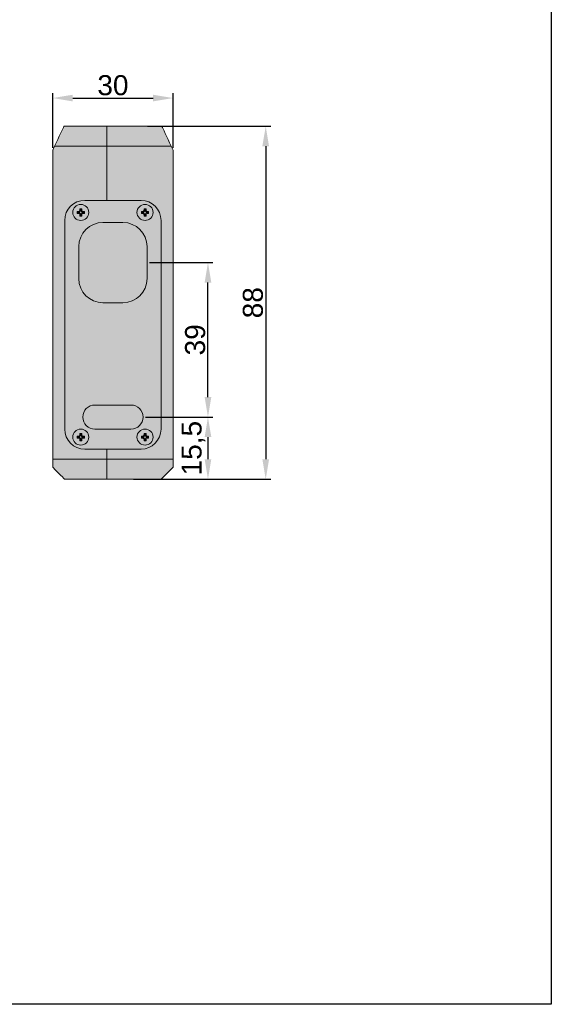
# Model space of a CAD drawing. Header units: millimetres. Extents: x 1690 to 10670, y 1931 to 4673.
# Tile 7 of 48: x 2126 to 2259, y 4285 to 4530. Entities that reach past the tile are written whole.
import ezdxf

# ---------------------------------------------------------------- set-up
doc = ezdxf.new("R2010")
doc.units = ezdxf.units.MM
doc.styles.get("Standard").update_dxf_attribs({"font": 'arial.ttf'})
doc.dimstyles.new('ISO-25', dxfattribs={"dimtxt": 2.5, "dimasz": 2.5, "dimexe": 1.25, "dimexo": 0.625, "dimtad": 1, "dimdec": 0, "dimtxsty": 'Standard', "dimcen": 2.5, "dimadec": 0, "dimazin": 0, "dimtfac": 1, "dimtdec": 0, "dimtmove": 0, "dimatfit": 3, "dimfxl": 0, "dimarcsym": 0})

# ---------------------------------------------------------------- blocks, each defined once
blk = doc.blocks.new('*D92')
at = {"color": 0, "lineweight": -2, "transparency": 16777216}
for p, q in [((2134.64, 4498.41), (2134.64, 4512.05)), ((2139.64, 4510.8), (2159.65, 4510.8)), ((2164.65, 4498.41), (2164.65, 4512.05))]:
    blk.add_line(p, q, dxfattribs=at)
at = {"color": 0, "transparency": 16777216}
for points in [[(2139.64, 4511.63), (2139.64, 4509.97), (2134.64, 4510.8)], [(2159.65, 4511.63), (2159.65, 4509.97), (2164.65, 4510.8)]]:
    blk.add_solid(points, dxfattribs=at)
at = {"layer": 'Defpoints', "color": 0, "transparency": 16777216}
for p in [(2164.65, 4510.8), (2134.64, 4497.79), (2164.65, 4497.79)]:
    blk.add_point(p, dxfattribs=at)
at = {"color": 0, "transparency": 16777216, "insert": (2149.65, 4513.98), "char_height": 5, "attachment_point": 5}
blk.add_mtext('30', dxfattribs=at)
blk = doc.blocks.new('*D93')
at = {"color": 0, "lineweight": -2, "transparency": 16777216}
for p, q in [((2157.77, 4431.29), (2174.59, 4431.29)), ((2173.34, 4426.29), (2173.34, 4420.79)), ((2154.77, 4415.79), (2174.59, 4415.79))]:
    blk.add_line(p, q, dxfattribs=at)
at = {"color": 0, "transparency": 16777216}
for points in [[(2172.51, 4426.29), (2174.18, 4426.29), (2173.34, 4431.29)], [(2172.51, 4420.79), (2174.18, 4420.79), (2173.34, 4415.79)]]:
    blk.add_solid(points, dxfattribs=at)
at = {"layer": 'Defpoints', "color": 0, "transparency": 16777216}
for p in [(2157.15, 4431.29), (2154.15, 4415.79), (2173.34, 4415.79)]:
    blk.add_point(p, dxfattribs=at)
at = {"color": 0, "transparency": 16777216, "insert": (2169.71, 4423.54), "char_height": 5, "attachment_point": 5, "rotation": 90}
blk.add_mtext('15,5', dxfattribs=at)
blk = doc.blocks.new('*D94')
at = {"color": 0, "lineweight": -2, "transparency": 16777216}
for p, q in [((2158.77, 4469.79), (2174.59, 4469.79)), ((2173.34, 4436.29), (2173.34, 4464.79)), ((2157.77, 4431.29), (2174.59, 4431.29))]:
    blk.add_line(p, q, dxfattribs=at)
at = {"color": 0, "transparency": 16777216}
for points in [[(2172.51, 4464.79), (2174.18, 4464.79), (2173.34, 4469.79)], [(2172.51, 4436.29), (2174.18, 4436.29), (2173.34, 4431.29)]]:
    blk.add_solid(points, dxfattribs=at)
at = {"layer": 'Defpoints', "color": 0, "transparency": 16777216}
for p in [(2158.15, 4469.79), (2173.34, 4469.79), (2157.15, 4431.29)]:
    blk.add_point(p, dxfattribs=at)
at = {"color": 0, "transparency": 16777216, "insert": (2170.16, 4450.54), "char_height": 5, "attachment_point": 5, "rotation": 90}
blk.add_mtext('39', dxfattribs=at)
blk = doc.blocks.new('*D95')
at = {"color": 0, "lineweight": -2, "transparency": 16777216}
for p, q in [((2158.23, 4503.79), (2188.99, 4503.79)), ((2187.74, 4498.79), (2187.74, 4420.79)), ((2154.77, 4415.79), (2188.99, 4415.79))]:
    blk.add_line(p, q, dxfattribs=at)
at = {"color": 0, "transparency": 16777216}
for points in [[(2186.9, 4498.79), (2188.57, 4498.79), (2187.74, 4503.79)], [(2186.9, 4420.79), (2188.57, 4420.79), (2187.74, 4415.79)]]:
    blk.add_solid(points, dxfattribs=at)
at = {"layer": 'Defpoints', "color": 0, "transparency": 16777216}
for p in [(2157.6, 4503.79), (2154.15, 4415.79), (2187.74, 4415.79)]:
    blk.add_point(p, dxfattribs=at)
at = {"color": 0, "transparency": 16777216, "insert": (2184.56, 4459.79), "char_height": 5, "attachment_point": 5, "rotation": 90}
blk.add_mtext('88', dxfattribs=at)

msp = doc.modelspace()

# ---------------------------------------------------------------- hatches: boundary and pattern name
h = msp.add_hatch(color=254)
h.dxf.hatch_style = 1
h.paths.add_polyline_path([(2148.14, 4503.79), (2147.64, 4503.79), (2137.44, 4503.79), (2137.41, 4503.71), (2137.3, 4503.49), (2137.13, 4503.12), (2136.9, 4502.62), (2136.61, 4502), (2136.28, 4501.29), (2135.91, 4500.5), (2135.52, 4499.66), (2135.11, 4498.79), (2148.14, 4498.79)])
h.paths.add_polyline_path([(2163.38, 4500.5), (2163.01, 4501.29), (2162.68, 4502), (2162.39, 4502.62), (2162.16, 4503.12), (2161.99, 4503.49), (2161.88, 4503.71), (2161.85, 4503.79), (2148.14, 4503.79), (2148.14, 4498.79), (2164.18, 4498.79), (2163.77, 4499.66)])
h.paths.add_polyline_path([(2164.65, 4497.79), (2164.18, 4498.79), (2148.14, 4498.79), (2148.14, 4485.29), (2156.65, 4485.29, -0.414214), (2161.65, 4480.29), (2161.65, 4428.29, -0.414111), (2156.65, 4423.29), (2148.14, 4423.29), (2148.14, 4420.79), (2164.65, 4420.79)])
h.paths.add_polyline_path([(2148.14, 4498.79), (2135.11, 4498.79), (2134.64, 4497.79), (2134.64, 4420.79), (2148.14, 4420.79), (2148.14, 4423.29), (2142.65, 4423.29, -0.414316), (2137.64, 4428.29), (2137.64, 4480.29, -0.414214), (2142.64, 4485.29), (2142.64, 4485.29), (2148.14, 4485.29)])
h.paths.add_polyline_path([(2148.14, 4420.79), (2134.64, 4420.79), (2134.64, 4418.79), (2135.37, 4418.06), (2136.03, 4417.4), (2136.59, 4416.84), (2137.04, 4416.39), (2137.37, 4416.06), (2137.58, 4415.85), (2137.64, 4415.79), (2147.64, 4415.79), (2148.14, 4415.79)])
h.paths.add_polyline_path([(2162.7, 4416.84), (2163.26, 4417.4), (2163.92, 4418.06), (2164.65, 4418.79), (2164.65, 4420.79), (2148.14, 4420.79), (2148.14, 4415.79), (2161.65, 4415.79), (2161.71, 4415.85), (2161.92, 4416.06), (2162.25, 4416.39)])
h.paths.add_polyline_path([(2156.65, 4485.29), (2148.14, 4485.29), (2142.64, 4485.29, 0.414214), (2137.64, 4480.29), (2137.64, 4428.29, 0.414316), (2142.65, 4423.29), (2148.14, 4423.29), (2156.65, 4423.29, 0.414111), (2161.65, 4428.29), (2161.65, 4480.29, 0.414214)])
h.paths.add_polyline_path([(2154.15, 4434.29, -0.999844), (2154.15, 4428.29), (2145.15, 4428.29, -1.000156), (2145.14, 4434.29)], flags=16)
h.paths.add_polyline_path([(2141.14, 4465.79), (2141.14, 4465.79), (2141.14, 4473.79, -0.414214), (2147.14, 4479.79), (2147.14, 4479.79), (2152.15, 4479.79, -0.414214), (2158.15, 4473.79), (2158.15, 4473.79), (2158.15, 4465.79, -0.414214), (2152.15, 4459.79), (2147.14, 4459.79, -0.414214)], flags=16)
h.paths.add_polyline_path([(2143.64, 4426.29, -1), (2139.64, 4426.29, -1)], flags=16)
h.paths.add_polyline_path([(2159.65, 4426.29, -1), (2155.65, 4426.29, -1)], flags=16)
h.paths.add_polyline_path([(2142.19, 4426.04), (2142.19, 4426.23, 0.414214), (2141.7, 4425.74), (2141.89, 4425.74, -0.414214)], flags=0)
h.paths.add_polyline_path([(2142.19, 4426.54), (2142.54, 4426.54), (2142.54, 4426.04), (2142.29, 4426.29), (2142.35, 4426.34), (2142.19, 4426.34), (2142.19, 4426.54, -0.414121), (2141.89, 4426.84), (2141.89, 4426.84), (2141.89, 4426.84, 0.414213)], flags=0)
h.paths.add_polyline_path([(2140.74, 4426.54), (2140.94, 4426.34), (2141.09, 4426.34), (2141.09, 4426.54)], flags=0)
h.paths.add_polyline_path([(2141.89, 4427.19), (2141.64, 4426.94), (2141.59, 4426.99), (2141.59, 4426.84), (2141.39, 4426.84), (2141.39, 4427.19)], flags=0)
h.paths.add_polyline_path([(2157.4, 4426.84, -0.414213), (2157.1, 4426.54), (2157.1, 4426.34, 0.414213), (2157.59, 4426.84)], flags=0)
h.paths.add_polyline_path([(2157.4, 4427.19), (2157.9, 4427.19), (2157.9, 4426.84, 0.414214), (2158.2, 4426.54), (2158.2, 4426.34), (2158.2, 4426.34, -0.414456), (2157.7, 4426.84), (2157.7, 4426.84), (2157.7, 4426.99), (2157.59, 4426.99)], flags=0)
h.paths.add_polyline_path([(2156.75, 4426.54), (2157, 4426.29), (2156.94, 4426.23), (2157.1, 4426.23), (2157.1, 4426.04, -0.413844), (2157.4, 4425.74), (2157.4, 4425.74), (2157.4, 4425.74, 0.414214), (2157.1, 4426.04), (2156.75, 4426.04)], flags=0)
h.paths.add_polyline_path([(2141.09, 4426.04), (2141.09, 4426.23), (2141.09, 4426.23, -0.414421), (2141.59, 4425.74), (2141.59, 4425.58), (2141.7, 4425.58), (2141.89, 4425.39), (2141.39, 4425.39), (2141.39, 4425.74, 0.414018)], flags=0)
h.paths.add_polyline_path([(2157.7, 4425.74), (2157.7, 4425.58), (2157.9, 4425.39), (2157.9, 4425.74)], flags=0)
h.paths.add_polyline_path([(2158.55, 4426.54), (2158.55, 4426.04), (2158.2, 4426.04), (2158.2, 4426.23), (2158.35, 4426.23), (2158.35, 4426.34)], flags=0)
h.paths.add_polyline_path([(2139.64, 4482.29, -1), (2143.64, 4482.29, -1)], flags=16)
h.paths.add_polyline_path([(2155.65, 4482.29, -1), (2159.65, 4482.29, -1)], flags=16)
h.paths.add_polyline_path([(2141.09, 4482.04), (2141.09, 4482.04), (2141.09, 4482.04, -0.415006), (2141.39, 4481.74), (2141.39, 4481.74), (2141.39, 4481.74, 0.414213)], flags=0)
h.paths.add_polyline_path([(2140.74, 4482.54), (2140.94, 4482.35), (2141.09, 4482.35), (2141.09, 4482.54)], flags=0)
h.paths.add_polyline_path([(2142.19, 4482.04), (2142.19, 4482.04), (2142.19, 4482.04, 0.414213), (2141.89, 4481.74), (2141.89, 4481.74), (2141.89, 4481.74, -0.413318)], flags=0)
h.paths.add_polyline_path([(2141.89, 4481.39), (2141.39, 4481.39), (2141.64, 4481.64), (2141.7, 4481.58), (2141.7, 4481.74, -0.413615), (2142.19, 4482.23), (2142.35, 4482.23), (2142.35, 4482.35), (2142.19, 4482.35), (2142.19, 4482.35, -0.414087), (2141.7, 4482.84), (2141.7, 4483), (2141.59, 4483), (2141.59, 4482.84), (2141.39, 4482.84), (2141.39, 4483.19), (2141.89, 4483.19), (2141.89, 4482.84, 0.414121), (2142.19, 4482.54), (2142.54, 4482.54), (2142.54, 4482.04), (2142.35, 4482.23), (2142.19, 4482.23, 0.413615), (2141.7, 4481.74), (2141.7, 4481.58)], flags=0)
h.paths.add_polyline_path([(2157.1, 4482.04), (2157.1, 4482.04), (2157.09, 4482.04, -0.414833), (2157.4, 4481.74), (2157.4, 4481.74), (2157.4, 4481.74, 0.414213)], flags=0)
h.paths.add_polyline_path([(2157.1, 4482.54), (2157.1, 4482.35, 0.414214), (2157.59, 4482.84), (2157.4, 4482.84, -0.414214)], flags=0)
h.paths.add_polyline_path([(2158.2, 4482.35), (2158.35, 4482.35), (2158.55, 4482.54), (2158.2, 4482.54)], flags=0)
h.paths.add_polyline_path([(2157.4, 4481.39), (2157.59, 4481.58), (2157.59, 4481.74, 0.414826), (2157.09, 4482.23), (2156.94, 4482.23), (2156.75, 4482.04), (2156.75, 4482.54), (2157, 4482.29), (2156.94, 4482.23), (2157.09, 4482.23, -0.414826), (2157.59, 4481.74), (2157.59, 4481.58), (2157.7, 4481.58), (2157.7, 4481.74), (2157.7, 4481.74, -0.413488), (2158.19, 4482.23), (2158.35, 4482.23), (2158.55, 4482.04), (2158.19, 4482.04, 0.413226), (2157.9, 4481.74), (2157.9, 4481.39)], flags=0)
h.paths.add_polyline_path([(2157.7, 4483), (2157.59, 4483), (2157.4, 4483.19), (2157.9, 4483.19), (2157.9, 4482.84), (2157.7, 4482.84)], flags=0)
h = msp.add_hatch(color=254)
h.dxf.hatch_style = 1
h.paths.add_polyline_path([(2139.64, 4482.29, 1), (2143.64, 4482.29, 1)])
h.paths.add_polyline_path([(2141.89, 4481.74), (2141.89, 4481.74), (2141.89, 4481.74, -0.413318), (2142.19, 4482.04), (2142.19, 4482.04), (2142.19, 4482.04, 0.414213)], flags=16)
h.paths.add_polyline_path([(2141.09, 4482.04), (2141.09, 4482.04), (2141.09, 4482.04, -0.415006), (2141.39, 4481.74), (2141.39, 4481.74), (2141.39, 4481.74, 0.414213)], flags=16)
h.paths.add_polyline_path([(2140.74, 4482.54), (2140.94, 4482.35), (2141.09, 4482.35), (2141.09, 4482.54)], flags=16)
h.paths.add_polyline_path([(2141.39, 4483.19), (2141.89, 4483.19), (2141.89, 4482.84, 0.414121), (2142.19, 4482.54), (2142.54, 4482.54), (2142.54, 4482.04), (2142.35, 4482.23), (2142.19, 4482.23, 0.413615), (2141.7, 4481.74), (2141.7, 4481.58), (2141.89, 4481.39), (2141.39, 4481.39), (2141.59, 4481.58), (2141.7, 4481.58), (2141.7, 4481.74, -0.413615), (2142.19, 4482.23), (2142.35, 4482.23), (2142.35, 4482.35), (2142.19, 4482.35), (2142.19, 4482.35, -0.414087), (2141.7, 4482.84), (2141.7, 4483), (2141.59, 4483), (2141.59, 4482.84), (2141.39, 4482.84)], flags=16)
h = msp.add_hatch(color=254)
h.dxf.hatch_style = 1
h.paths.add_polyline_path([(2155.65, 4482.29, 1), (2159.65, 4482.29, 1)])
h.paths.add_polyline_path([(2157.1, 4482.04), (2157.1, 4482.04), (2157.09, 4482.04, -0.414833), (2157.4, 4481.74), (2157.4, 4481.74), (2157.4, 4481.74, 0.414213)], flags=16)
h.paths.add_polyline_path([(2157.1, 4482.54), (2157.1, 4482.35, 0.414214), (2157.59, 4482.84), (2157.4, 4482.84, -0.414214)], flags=16)
h.paths.add_polyline_path([(2158.2, 4482.35), (2158.35, 4482.35), (2158.55, 4482.54), (2158.2, 4482.54)], flags=16)
h.paths.add_polyline_path([(2158.55, 4482.04), (2158.19, 4482.04, 0.413226), (2157.9, 4481.74), (2157.9, 4481.39), (2157.4, 4481.39), (2157.59, 4481.58), (2157.59, 4481.74, 0.414826), (2157.09, 4482.23), (2156.94, 4482.23), (2156.75, 4482.04), (2156.75, 4482.54), (2156.94, 4482.35), (2156.94, 4482.23), (2157.09, 4482.23, -0.414826), (2157.59, 4481.74), (2157.59, 4481.58), (2157.7, 4481.58), (2157.7, 4481.74), (2157.7, 4481.74, -0.413488), (2158.19, 4482.23), (2158.35, 4482.23)], flags=16)
h.paths.add_polyline_path([(2157.9, 4483.19), (2157.7, 4483), (2157.7, 4482.84), (2157.9, 4482.84)], flags=16)
at = {"true_color": 0xff7575}
h = msp.add_hatch(color=11, dxfattribs=at)
h.dxf.hatch_style = 1
h.paths.add_polyline_path([(2152.15, 4479.79), (2147.14, 4479.79, 0.414214), (2141.14, 4473.79), (2141.14, 4465.79, 0.414214), (2147.14, 4459.79), (2152.15, 4459.79, 0.414214), (2158.15, 4465.79), (2158.15, 4473.79, 0.414214)])
h.paths.add_polyline_path([(2154.15, 4434.29), (2145.14, 4434.29, 1.000156), (2145.15, 4428.29), (2154.15, 4428.29, 0.999844)])
h = msp.add_hatch(color=254)
h.dxf.hatch_style = 1
h.paths.add_polyline_path([(2139.64, 4426.29, 1), (2143.64, 4426.29, 1)])
h.paths.add_polyline_path([(2141.89, 4425.74), (2141.89, 4425.74), (2141.89, 4425.74, -0.413318), (2142.19, 4426.04), (2142.19, 4426.04), (2142.19, 4426.04, 0.414213)], flags=16)
h.paths.add_polyline_path([(2141.09, 4426.04), (2141.09, 4426.04), (2141.09, 4426.04, -0.415006), (2141.39, 4425.74), (2141.39, 4425.74), (2141.39, 4425.74, 0.414213)], flags=16)
h.paths.add_polyline_path([(2140.74, 4426.54), (2140.94, 4426.34), (2141.09, 4426.34), (2141.09, 4426.54)], flags=16)
h.paths.add_polyline_path([(2141.39, 4427.19), (2141.89, 4427.19), (2141.89, 4426.84, 0.414121), (2142.19, 4426.54), (2142.54, 4426.54), (2142.54, 4426.04), (2142.35, 4426.23), (2142.19, 4426.23, 0.413615), (2141.7, 4425.74), (2141.7, 4425.58), (2141.89, 4425.39), (2141.39, 4425.39), (2141.59, 4425.58), (2141.7, 4425.58), (2141.7, 4425.74, -0.413615), (2142.19, 4426.23), (2142.35, 4426.23), (2142.35, 4426.34), (2142.19, 4426.34), (2142.19, 4426.34, -0.414087), (2141.7, 4426.84), (2141.7, 4426.99), (2141.59, 4426.99), (2141.59, 4426.84), (2141.39, 4426.84)], flags=16)
h = msp.add_hatch(color=254)
h.dxf.hatch_style = 1
h.paths.add_polyline_path([(2155.65, 4426.29, 1), (2159.65, 4426.29, 1)])
h.paths.add_polyline_path([(2157.1, 4426.04), (2157.1, 4426.04), (2157.09, 4426.04, -0.414833), (2157.4, 4425.74), (2157.4, 4425.74), (2157.4, 4425.74, 0.414213)], flags=16)
h.paths.add_polyline_path([(2157.1, 4426.54), (2157.1, 4426.34, 0.414214), (2157.59, 4426.84), (2157.4, 4426.84, -0.414214)], flags=16)
h.paths.add_polyline_path([(2158.2, 4426.34), (2158.35, 4426.34), (2158.55, 4426.54), (2158.2, 4426.54)], flags=16)
h.paths.add_polyline_path([(2158.55, 4426.04), (2158.19, 4426.04, 0.413226), (2157.9, 4425.74), (2157.9, 4425.39), (2157.4, 4425.39), (2157.59, 4425.58), (2157.59, 4425.74, 0.414826), (2157.09, 4426.23), (2156.94, 4426.23), (2156.75, 4426.04), (2156.75, 4426.54), (2156.94, 4426.34), (2156.94, 4426.23), (2157.09, 4426.23, -0.414826), (2157.59, 4425.74), (2157.59, 4425.58), (2157.7, 4425.58), (2157.7, 4425.74), (2157.7, 4425.74, -0.413488), (2158.19, 4426.23), (2158.35, 4426.23)], flags=16)
h.paths.add_polyline_path([(2157.9, 4427.19), (2157.7, 4426.99), (2157.7, 4426.84), (2157.9, 4426.84)], flags=16)

# ---------------------------------------------------------------- linework, layer by layer
at = {"color": 7, "linetype": 'Continuous', "lineweight": 15}
for p, q in [((2137.44, 4503.79), (2147.64, 4503.79)), ((2147.64, 4503.79), (2148.14, 4503.79)), ((2148.14, 4503.79), (2161.85, 4503.79)), ((2148.14, 4498.79), (2148.14, 4503.79)), ((2135.11, 4498.79), (2134.64, 4497.79)), ((2148.14, 4498.79), (2135.11, 4498.79)), ((2164.18, 4498.79), (2148.14, 4498.79)), ((2148.14, 4498.79), (2148.14, 4485.29)), ((2164.65, 4497.79), (2164.18, 4498.79)), ((2134.64, 4497.79), (2134.64, 4420.79)), ((2164.65, 4497.79), (2164.65, 4420.79)), ((2156.65, 4485.29), (2142.64, 4485.29)), ((2148.14, 4485.29), (2142.64, 4485.29)), ((2156.65, 4485.29), (2148.14, 4485.29)), ((2141.09, 4482.54), (2140.74, 4482.54)), ((2140.74, 4482.54), (2140.74, 4482.04)), ((2140.94, 4482.35), (2140.74, 4482.54)), ((2140.94, 4482.23), (2140.74, 4482.04)), ((2140.74, 4482.04), (2141.09, 4482.04)), ((2141.09, 4482.35), (2140.94, 4482.35)), ((2140.94, 4482.35), (2140.94, 4482.23)), ((2140.94, 4482.23), (2141.09, 4482.23)), ((2141.09, 4482.35), (2141.09, 4482.54)), ((2141.09, 4482.23), (2141.09, 4482.04)), ((2141.89, 4483.19), (2141.39, 4483.19)), ((2141.39, 4483.19), (2141.39, 4482.84)), ((2141.59, 4483), (2141.39, 4483.19)), ((2141.59, 4482.84), (2141.39, 4482.84)), ((2141.39, 4481.74), (2141.39, 4481.39)), ((2141.59, 4481.74), (2141.39, 4481.74)), ((2141.59, 4481.58), (2141.39, 4481.39)), ((2141.39, 4481.39), (2141.89, 4481.39)), ((2141.7, 4483), (2141.59, 4483)), ((2141.59, 4483), (2141.59, 4482.84)), ((2141.59, 4481.74), (2141.59, 4481.58)), ((2141.59, 4481.58), (2141.7, 4481.58)), ((2141.7, 4483), (2141.89, 4483.19)), ((2141.7, 4482.84), (2141.7, 4483)), ((2141.7, 4482.84), (2141.89, 4482.84)), ((2141.7, 4481.58), (2141.7, 4481.74)), ((2141.7, 4481.74), (2141.89, 4481.74)), ((2141.7, 4481.58), (2141.89, 4481.39)), ((2141.89, 4482.84), (2141.89, 4483.19)), ((2141.89, 4481.39), (2141.89, 4481.74)), ((2142.54, 4482.54), (2142.19, 4482.54)), ((2142.19, 4482.35), (2142.19, 4482.54)), ((2142.35, 4482.35), (2142.19, 4482.35)), ((2142.19, 4482.23), (2142.19, 4482.04)), ((2142.19, 4482.23), (2142.35, 4482.23)), ((2142.19, 4482.04), (2142.54, 4482.04)), ((2142.35, 4482.35), (2142.54, 4482.54)), ((2142.35, 4482.23), (2142.35, 4482.35)), ((2142.35, 4482.23), (2142.54, 4482.04)), ((2142.54, 4482.04), (2142.54, 4482.54)), ((2157.1, 4482.54), (2156.75, 4482.54)), ((2156.75, 4482.54), (2156.75, 4482.04)), ((2156.94, 4482.35), (2156.75, 4482.54)), ((2156.94, 4482.23), (2156.75, 4482.04)), ((2156.75, 4482.04), (2157.1, 4482.04)), ((2156.94, 4482.35), (2156.94, 4482.23)), ((2157.1, 4482.35), (2156.94, 4482.35)), ((2156.94, 4482.23), (2157.1, 4482.23)), ((2157.1, 4482.35), (2157.1, 4482.54)), ((2157.1, 4482.23), (2157.1, 4482.04)), ((2157.9, 4483.19), (2157.4, 4483.19)), ((2157.4, 4483.19), (2157.4, 4482.84)), ((2157.59, 4483), (2157.4, 4483.19)), ((2157.59, 4482.84), (2157.4, 4482.84)), ((2157.4, 4481.74), (2157.4, 4481.39)), ((2157.59, 4481.74), (2157.4, 4481.74)), ((2157.59, 4481.58), (2157.4, 4481.39)), ((2157.4, 4481.39), (2157.9, 4481.39)), ((2157.7, 4483), (2157.59, 4483)), ((2157.59, 4483), (2157.59, 4482.84)), ((2157.59, 4481.74), (2157.59, 4481.58)), ((2157.59, 4481.58), (2157.7, 4481.58)), ((2157.7, 4483), (2157.9, 4483.19)), ((2157.7, 4482.84), (2157.7, 4483)), ((2157.7, 4482.84), (2157.9, 4482.84)), ((2157.7, 4481.74), (2157.9, 4481.74)), ((2157.7, 4481.58), (2157.7, 4481.74)), ((2157.7, 4481.58), (2157.9, 4481.39)), ((2157.9, 4482.84), (2157.9, 4483.19)), ((2157.9, 4481.39), (2157.9, 4481.74)), ((2158.55, 4482.54), (2158.2, 4482.54)), ((2158.2, 4482.35), (2158.2, 4482.54)), ((2158.35, 4482.35), (2158.2, 4482.35)), ((2158.2, 4482.23), (2158.2, 4482.04)), ((2158.2, 4482.23), (2158.35, 4482.23)), ((2158.2, 4482.04), (2158.55, 4482.04)), ((2158.35, 4482.35), (2158.55, 4482.54)), ((2158.35, 4482.23), (2158.35, 4482.35)), ((2158.35, 4482.23), (2158.55, 4482.04)), ((2158.55, 4482.04), (2158.55, 4482.54)), ((2137.64, 4480.29), (2137.64, 4428.29)), ((2147.14, 4479.79), (2152.15, 4479.79)), ((2161.65, 4428.29), (2161.65, 4480.29)), ((2141.14, 4465.79), (2141.14, 4473.79)), ((2158.15, 4473.79), (2158.15, 4465.79)), ((2152.15, 4459.79), (2147.14, 4459.79)), ((2145.14, 4434.29), (2154.15, 4434.29)), ((2154.15, 4428.29), (2145.14, 4428.29)), ((2141.09, 4426.54), (2140.74, 4426.54)), ((2140.74, 4426.54), (2140.74, 4426.04)), ((2140.94, 4426.34), (2140.74, 4426.54)), ((2140.94, 4426.23), (2140.74, 4426.04)), ((2140.74, 4426.04), (2141.09, 4426.04)), ((2141.09, 4426.34), (2140.94, 4426.34)), ((2140.94, 4426.34), (2140.94, 4426.23)), ((2140.94, 4426.23), (2141.09, 4426.23)), ((2141.09, 4426.34), (2141.09, 4426.54)), ((2141.09, 4426.23), (2141.09, 4426.04)), ((2141.89, 4427.19), (2141.39, 4427.19)), ((2141.39, 4427.19), (2141.39, 4426.84)), ((2141.59, 4426.99), (2141.39, 4427.19)), ((2141.59, 4426.84), (2141.39, 4426.84)), ((2141.39, 4425.74), (2141.39, 4425.39)), ((2141.59, 4425.74), (2141.39, 4425.74)), ((2141.59, 4425.58), (2141.39, 4425.39)), ((2141.39, 4425.39), (2141.89, 4425.39)), ((2141.59, 4426.99), (2141.59, 4426.84)), ((2141.7, 4426.99), (2141.59, 4426.99)), ((2141.59, 4425.74), (2141.59, 4425.58)), ((2141.59, 4425.58), (2141.7, 4425.58)), ((2141.7, 4426.99), (2141.89, 4427.19)), ((2141.7, 4426.84), (2141.7, 4426.99)), ((2141.7, 4426.84), (2141.89, 4426.84)), ((2141.7, 4425.58), (2141.7, 4425.74)), ((2141.7, 4425.74), (2141.89, 4425.74)), ((2141.7, 4425.58), (2141.89, 4425.39)), ((2141.89, 4426.84), (2141.89, 4427.19)), ((2141.89, 4425.39), (2141.89, 4425.74)), ((2142.54, 4426.54), (2142.19, 4426.54)), ((2142.19, 4426.34), (2142.19, 4426.54)), ((2142.35, 4426.34), (2142.19, 4426.34)), ((2142.19, 4426.23), (2142.19, 4426.04)), ((2142.19, 4426.23), (2142.35, 4426.23)), ((2142.19, 4426.04), (2142.54, 4426.04)), ((2142.35, 4426.34), (2142.54, 4426.54)), ((2142.35, 4426.23), (2142.35, 4426.34)), ((2142.35, 4426.23), (2142.54, 4426.04)), ((2142.54, 4426.04), (2142.54, 4426.54)), ((2157.1, 4426.54), (2156.75, 4426.54)), ((2156.75, 4426.54), (2156.75, 4426.04)), ((2156.94, 4426.34), (2156.75, 4426.54)), ((2156.94, 4426.23), (2156.75, 4426.04)), ((2156.75, 4426.04), (2157.1, 4426.04)), ((2156.94, 4426.34), (2156.94, 4426.23)), ((2157.1, 4426.34), (2156.94, 4426.34)), ((2156.94, 4426.23), (2157.1, 4426.23)), ((2157.1, 4426.34), (2157.1, 4426.54)), ((2157.1, 4426.23), (2157.1, 4426.04)), ((2157.9, 4427.19), (2157.4, 4427.19)), ((2157.4, 4427.19), (2157.4, 4426.84)), ((2157.59, 4426.99), (2157.4, 4427.19)), ((2157.59, 4426.84), (2157.4, 4426.84)), ((2157.4, 4425.74), (2157.4, 4425.39)), ((2157.59, 4425.74), (2157.4, 4425.74)), ((2157.59, 4425.58), (2157.4, 4425.39)), ((2157.4, 4425.39), (2157.9, 4425.39)), ((2157.59, 4426.99), (2157.59, 4426.84)), ((2157.7, 4426.99), (2157.59, 4426.99)), ((2157.59, 4425.74), (2157.59, 4425.58)), ((2157.59, 4425.58), (2157.7, 4425.58)), ((2157.7, 4426.99), (2157.9, 4427.19)), ((2157.7, 4426.84), (2157.7, 4426.99)), ((2157.7, 4426.84), (2157.9, 4426.84)), ((2157.7, 4425.58), (2157.7, 4425.74)), ((2157.7, 4425.74), (2157.9, 4425.74)), ((2157.7, 4425.58), (2157.9, 4425.39)), ((2157.9, 4426.84), (2157.9, 4427.19)), ((2157.9, 4425.39), (2157.9, 4425.74)), ((2158.55, 4426.54), (2158.2, 4426.54)), ((2158.2, 4426.34), (2158.2, 4426.54)), ((2158.35, 4426.34), (2158.2, 4426.34)), ((2158.2, 4426.23), (2158.2, 4426.04)), ((2158.2, 4426.23), (2158.35, 4426.23)), ((2158.2, 4426.04), (2158.55, 4426.04)), ((2158.35, 4426.34), (2158.55, 4426.54)), ((2158.35, 4426.23), (2158.35, 4426.34)), ((2158.35, 4426.23), (2158.55, 4426.04)), ((2158.55, 4426.04), (2158.55, 4426.54)), ((2142.64, 4423.29), (2156.65, 4423.29)), ((2142.64, 4423.29), (2148.14, 4423.29)), ((2148.14, 4423.29), (2148.14, 4420.79)), ((2148.14, 4423.29), (2156.65, 4423.29)), ((2134.64, 4420.79), (2148.14, 4420.79)), ((2134.64, 4418.79), (2134.64, 4420.79)), ((2148.14, 4420.79), (2164.65, 4420.79)), ((2148.14, 4415.79), (2148.14, 4420.79)), ((2164.65, 4420.79), (2164.65, 4418.79)), ((2147.64, 4415.79), (2137.64, 4415.79)), ((2148.14, 4415.79), (2147.64, 4415.79)), ((2161.65, 4415.79), (2148.14, 4415.79))]:
    msp.add_line(p, q, dxfattribs=at)
at = {"color": 1}
msp.add_lwpolyline([(1884.06, 4557.56), (2258.93, 4557.56), (2258.93, 4284.92), (1884.06, 4284.92)], close=True, dxfattribs=at)
at = {"color": 7, "linetype": 'Continuous', "lineweight": 15, "flags": 128}
for points in [[(2135.11, 4498.79), (2135.52, 4499.66), (2135.91, 4500.5), (2136.28, 4501.29), (2136.61, 4502), (2136.9, 4502.62), (2137.13, 4503.12), (2137.3, 4503.49), (2137.41, 4503.71), (2137.44, 4503.79)], [(2161.85, 4503.79), (2161.88, 4503.71), (2161.99, 4503.49), (2162.16, 4503.12), (2162.39, 4502.62), (2162.68, 4502), (2163.01, 4501.29), (2163.38, 4500.5), (2163.77, 4499.66), (2164.18, 4498.79)], [(2134.64, 4418.79), (2135.37, 4418.06), (2136.03, 4417.4), (2136.59, 4416.84), (2137.04, 4416.39), (2137.37, 4416.06), (2137.58, 4415.85), (2137.64, 4415.79)], [(2161.65, 4415.79), (2161.71, 4415.85), (2161.92, 4416.06), (2162.25, 4416.39), (2162.7, 4416.84), (2163.26, 4417.4), (2163.92, 4418.06), (2164.65, 4418.79)]]:
    msp.add_lwpolyline(points, dxfattribs=at)
at = {"color": 7, "linetype": 'Continuous', "lineweight": 15}
for centre in [(2141.64, 4482.29), (2157.65, 4482.29), (2141.64, 4426.29), (2157.65, 4426.29)]:
    msp.add_circle(centre, 2, dxfattribs=at)
for centre, radius, start, end in [((2142.64, 4480.29), 5, 90, 180), ((2156.65, 4480.29), 5, 0, 90), ((2141.09, 4482.84), 0.3, 270, 0), ((2141.09, 4482.84), 0.491, 270, 0), ((2141.09, 4481.74), 0.491, 0, 90), ((2141.09, 4481.74), 0.3, 0, 90), ((2142.19, 4482.84), 0.491, 180, 270), ((2142.19, 4481.74), 0.491, 90, 180), ((2142.19, 4482.84), 0.3, 180, 270), ((2142.19, 4481.74), 0.3, 90, 180), ((2157.1, 4482.84), 0.3, 270, 0), ((2157.1, 4482.84), 0.491, 270, 0), ((2157.1, 4481.74), 0.491, 0, 90), ((2157.1, 4481.74), 0.3, 0, 90), ((2158.2, 4482.84), 0.491, 180, 270), ((2158.2, 4481.74), 0.491, 90, 180), ((2158.2, 4482.84), 0.3, 180, 270), ((2158.2, 4481.74), 0.3, 90, 180), ((2147.14, 4473.79), 6, 90, 180), ((2152.15, 4473.79), 6, 0, 90), ((2147.14, 4465.79), 6, 180, 270), ((2152.15, 4465.79), 6, 270, 0), ((2145.14, 4431.29), 3, 90, 270), ((2154.15, 4431.29), 3, 270, 90), ((2142.64, 4428.29), 5, 180, 270), ((2156.65, 4428.29), 5, 270, 0), ((2141.09, 4426.84), 0.3, 270, 0), ((2141.09, 4426.84), 0.491, 270, 0), ((2141.09, 4425.74), 0.491, 0, 90), ((2141.09, 4425.74), 0.3, 0, 90), ((2142.19, 4426.84), 0.491, 180, 270), ((2142.19, 4425.74), 0.491, 90, 180), ((2142.19, 4426.84), 0.3, 180, 270), ((2142.19, 4425.74), 0.3, 90, 180), ((2157.1, 4426.84), 0.3, 270, 0), ((2157.1, 4426.84), 0.491, 270, 0), ((2157.1, 4425.74), 0.491, 0, 90), ((2157.1, 4425.74), 0.3, 0, 90), ((2158.2, 4426.84), 0.491, 180, 270), ((2158.2, 4425.74), 0.491, 90, 180), ((2158.2, 4426.84), 0.3, 180, 270), ((2158.2, 4425.74), 0.3, 90, 180)]:
    msp.add_arc(centre, radius, start, end, dxfattribs=at)

# ---------------------------------------------------------------- dimensions: what is measured, and where the dimension line sits
dim = msp.add_linear_dim(base=(2164.65, 4510.8), p1=(2134.64, 4497.79), p2=(2164.65, 4497.79), dimstyle='ISO-25', override={"dimtxt": 5, "dimasz": 5})
dim.commit()
dim.dimension.update_dxf_attribs({"geometry": '*D92', "text_midpoint": (2149.65, 4513.98)})
for base, p1, p2, override, picture, middle in [((2187.74, 4415.79), (2157.6, 4503.79), (2154.15, 4415.79), {"dimtxt": 5, "dimasz": 5}, '*D95', (2184.56, 4459.79)), ((2173.3441, 4469.7881), (2157.1454, 4431.2862), (2158.1454, 4469.7881), {"dimtxt": 5, "dimasz": 5}, '*D94', (2170.1645, 4450.5372)), ((2173.34, 4415.79), (2157.15, 4431.29), (2154.15, 4415.79), {"dimtxt": 5, "dimasz": 5, "dimdec": 1}, '*D93', (2169.71, 4423.54))]:
    dim = msp.add_linear_dim(base=base, p1=p1, p2=p2, angle=90, dimstyle='ISO-25', override=override)
    dim.commit()
    dim.dimension.update_dxf_attribs({"geometry": picture, "text_midpoint": middle})

doc.saveas('drawing.dxf')
